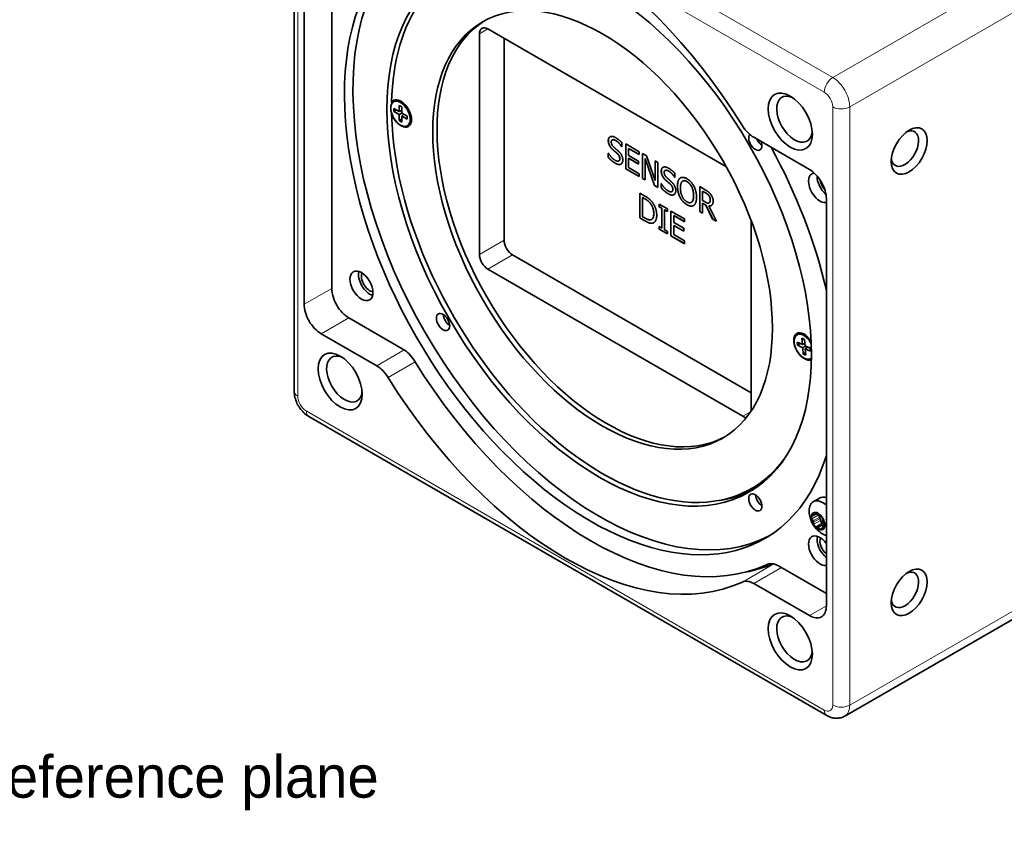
# Model space of a CAD drawing. Header units: millimetres. Extents: x 5 to 589, y 5 to 415.
# Tile 25 of 34: x 448 to 530, y 75 to 143. Entities that reach past the tile are written whole.
import ezdxf
from ezdxf.enums import TextEntityAlignment as Align

# ---------------------------------------------------------------- set-up
doc = ezdxf.new("R2018")
doc.units = ezdxf.units.MM
for name, color, linetype, lineweight in [('Sichtbar (ISO)', 7, 'Continuous', 35), ('Sichtbar schmal (ISO)', 7, 'Continuous', 18), ('Skizziergeometrie (ISO)', 7, 'Continuous', 25), ('Symbole(DIN) 2', 7, 'Continuous', 25)]:
    doc.layers.add(name, color=color, linetype=linetype, lineweight=lineweight)
doc.styles.add('Textstil20', font='isocpeur.ttf')
doc.styles.add('Textstil33', font='isocpeur.ttf')

# ---------------------------------------------------------------- blocks, each defined once
blk = doc.blocks.new('Kopie von Spezielle Angaben')
at = {"layer": 'Skizziergeometrie (ISO)'}
for p, q in [((0, 0), (6.582, 3.8)), ((6.582, -3.8), (6.582, 3.8)), ((6.582, -3.8), (0, 0))]:
    blk.add_line(p, q, dxfattribs=at)
at = {"layer": 'Symbole(DIN) 2', "color": 7, "style": 'Textstil20'}
blk.add_attdef('Angaben:', text='', height=3.5, dxfattribs=at).set_placement((10, 2.5), align=Align.TOP_LEFT)
at = {"layer": 'Symbole(DIN) 2', "color": 7, "style": 'Textstil33'}
blk.add_attdef('Position:', text='', height=2.486, dxfattribs=at).set_placement((2.5, 0), align=Align.MIDDLE_LEFT)

msp = doc.modelspace()

# ---------------------------------------------------------------- linework, layer by layer
at = {"layer": 'Sichtbar (ISO)'}
for p, q in [((470.92925381, 161.44753264), (470.92925381, 111.6412412)), ((471.75247711, 118.88764835), (471.75247711, 152.77225646)), ((474.05057415, 153.07844268), (474.05057415, 120.2144553)), ((486.35423214, 123.0313685), (486.35423214, 141.40254157)), ((487.06133893, 141.81078986), (506.87707842, 130.37016733)), ((488.40484181, 124.21528855), (488.40484181, 141.03511811)), ((479.20313908, 135.74402365), (479.3092051, 135.8052609)), ((479.88774063, 135.3176008), (479.66853753, 135.44415777)), ((479.66853753, 135.44415777), (479.66853753, 134.93792989)), ((479.88774063, 134.81137292), (479.88774063, 135.3176008)), ((479.23013132, 135.19104383), (479.23013132, 134.93792989)), ((479.66853753, 134.93792989), (479.23013132, 135.19104383)), ((479.44933443, 135.06448686), (479.23013132, 134.93792989)), ((479.23013132, 134.93792989), (479.66853753, 134.68481595)), ((479.88774063, 135.01634055), (479.66853753, 134.93792989)), ((479.88774063, 134.81137292), (479.66853753, 134.68481595)), ((479.66853753, 134.68481595), (479.66853753, 134.17858807)), ((480.32614683, 134.55825898), (479.88774063, 134.81137292)), ((480.0652478, 134.70888911), (479.88774063, 134.55825898)), ((479.88774063, 134.55825898), (480.32614683, 134.30514504)), ((479.88774063, 134.0520311), (479.88774063, 134.55825898)), ((480.32614683, 134.30514504), (480.32614683, 134.55825898)), ((479.88774063, 134.30514504), (479.66853753, 134.17858807)), ((479.66853753, 134.17858807), (479.88774063, 134.0520311)), ((480.35313908, 133.75216522), (480.4592051, 133.81340247)), ((497.2040929, 132.08212098), (497.19702183, 132.0780385)), ((497.40834739, 132.57277626), (497.40127632, 132.56869378)), ((498.20836793, 132.00649249), (498.20129686, 132.00241001)), ((498.21876251, 131.99232621), (498.20129686, 132.00241001)), ((498.21876251, 132.00049117), (498.20836793, 132.00649249)), ((498.21876251, 132.32173032), (498.21876251, 131.99232621)), ((498.53168879, 130.16463759), (498.53168879, 132.23853897)), ((498.53168879, 132.23853897), (499.65531244, 131.58981455)), ((498.53875985, 130.16872007), (498.53875985, 132.23445649)), ((509.1963291, 132.7870316), (513.82533059, 130.11447634)), ((497.06748491, 131.4805734), (497.08495056, 131.4704896)), ((497.06748491, 131.13436295), (497.06748491, 131.4805734)), ((497.07455597, 131.13844544), (497.07455597, 131.47649091)), ((497.50100899, 131.72750738), (497.49393792, 131.72342489)), ((498.77745711, 131.85943708), (498.77038604, 131.8553546)), ((498.77038604, 131.8553546), (498.77038604, 131.28730058)), ((499.65531244, 131.34444211), (498.77038604, 131.8553546)), ((498.77038604, 131.28730058), (499.59563813, 130.81084106)), ((499.65531244, 131.35260707), (498.77745711, 131.85943708)), ((499.65531244, 131.58981455), (499.65531244, 131.34444211)), ((499.91729723, 131.43855756), (500.25642199, 131.2427638)), ((499.91729723, 129.36465618), (499.91729723, 131.43855756)), ((499.9243683, 129.36873867), (499.9243683, 131.43447508)), ((500.25642199, 131.2427638), (500.9797911, 129.1831478)), ((497.07455597, 131.13844544), (497.06748491, 131.13436295)), ((497.96894559, 130.81854795), (497.96187452, 130.81446547)), ((498.77745711, 131.04601061), (498.77038604, 131.04192813)), ((498.77038604, 131.04192813), (498.77038604, 130.27219812)), ((499.59563813, 130.56546861), (498.77038604, 131.04192813)), ((499.59563813, 130.57363358), (498.77745711, 131.04601061)), ((499.59563813, 130.81084106), (499.59563813, 130.56546861)), ((500.14705537, 131.02836396), (500.1399843, 131.02428148)), ((500.1399843, 131.02428148), (500.1399843, 129.23608774)), ((500.9346715, 128.77727488), (500.1399843, 131.02428148)), ((500.94174257, 128.78135736), (500.14705537, 131.02836396)), ((500.9797911, 130.82512644), (501.20247817, 130.696558)), ((500.9797911, 129.1831478), (500.9797911, 130.82512644)), ((500.98686217, 129.18723028), (500.98686217, 130.82104396)), ((501.20247817, 130.696558), (501.20247817, 128.62265662)), ((498.53875985, 130.16872007), (498.53168879, 130.16463759)), ((499.65531244, 129.51591317), (498.53168879, 130.16463759)), ((499.65531244, 129.52407814), (498.53875985, 130.16872007)), ((498.77038604, 130.27219812), (499.65531244, 129.76128562)), ((499.65531244, 129.76128562), (499.65531244, 129.51591317)), ((501.81842468, 130.02661695), (501.81135362, 130.02253447)), ((502.62883981, 129.775571), (502.62883981, 129.44616689)), ((499.9243683, 129.36873867), (499.91729723, 129.36465618)), ((500.1399843, 129.23608774), (499.91729723, 129.36465618)), ((500.1399843, 129.24425271), (499.9243683, 129.36873867)), ((500.94174257, 128.78135736), (500.9346715, 128.77727488)), ((501.20247817, 128.62265662), (500.9346715, 128.77727488)), ((501.20247817, 128.63082159), (500.94174257, 128.78135736)), ((500.98686217, 129.18723028), (500.9797911, 129.1831478)), ((501.4775622, 128.93441408), (501.49502785, 128.92433028)), ((501.4775622, 128.58820364), (501.4775622, 128.93441408)), ((501.48463327, 128.59228612), (501.48463327, 128.9303316)), ((501.61417019, 129.53596167), (501.60709913, 129.53187919)), ((501.91108629, 129.18134806), (501.90401522, 129.17726558)), ((502.61844522, 129.46033318), (502.61137415, 129.45625069)), ((502.62883981, 129.44616689), (502.61137415, 129.45625069)), ((502.62883981, 129.45433186), (502.61844522, 129.46033318)), ((503.06236389, 129.39394816), (503.05529283, 129.38986568)), ((503.28852093, 129.15043081), (503.28144986, 129.14634833)), ((499.69824897, 128.15040102), (500.10723633, 127.91427206)), ((499.69824897, 126.07649964), (499.69824897, 128.15040102)), ((499.70532003, 126.08058213), (499.70532003, 128.14631854)), ((501.48463327, 128.59228612), (501.4775622, 128.58820364)), ((502.37902289, 128.27238864), (502.37195182, 128.26830615)), ((504.68978682, 128.68315942), (505.15262661, 128.41593874)), ((504.68978682, 126.60925803), (504.68978682, 128.68315942)), ((504.69685789, 126.61334052), (504.69685789, 128.67907693)), ((504.93555514, 128.31078006), (504.92848407, 128.30669758)), ((505.16572585, 128.16972597), (504.92848407, 128.30669758)), ((504.92848407, 128.30669758), (504.92848407, 127.52688377)), ((505.17279692, 128.17380845), (504.93555514, 128.31078006)), ((505.45806925, 127.9385198), (505.45099818, 127.93443732)), ((499.94401729, 127.77802167), (499.93694622, 127.77393918)), ((500.1188801, 127.66889961), (499.93694622, 127.77393918)), ((499.93694622, 127.77393918), (499.93694622, 126.17733763)), ((500.12595117, 127.67298209), (499.94401729, 127.77802167)), ((500.60043473, 127.27467202), (500.59336366, 127.27058954)), ((501.30363354, 127.22353181), (501.9993487, 126.82186047)), ((501.30363354, 127.01177202), (501.30363354, 127.22353181)), ((501.31070461, 127.01585451), (501.31070461, 127.21944933)), ((503.99538292, 127.37418251), (503.98831186, 127.37010002)), ((504.92848407, 127.52688377), (505.1380719, 127.40587818)), ((504.93555514, 127.3007195), (504.92848407, 127.29663702)), ((504.92848407, 127.29663702), (504.92848407, 126.47144611)), ((505.20211263, 127.1386575), (504.92848407, 127.29663702)), ((505.2091837, 127.14273998), (504.93555514, 127.3007195)), ((505.2091837, 127.14273998), (505.20211263, 127.1386575)), ((505.76974634, 125.98574311), (505.20211263, 127.1386575)), ((505.77681741, 125.9898256), (505.2091837, 127.14273998)), ((505.44788095, 127.08223718), (505.44080988, 127.0781547)), ((505.47596259, 127.33353506), (505.46889152, 127.32945258)), ((515.23954416, 127.6649866), (515.23954416, 93.78037849)), ((501.31070461, 127.01585451), (501.30363354, 127.01177202)), ((501.53214249, 126.87984232), (501.30363354, 127.01177202)), ((501.53921356, 126.8839248), (501.31070461, 127.01585451)), ((501.53921356, 126.8839248), (501.53214249, 126.87984232)), ((501.53214249, 125.2294605), (501.53214249, 126.87984232)), ((501.53921356, 125.23354299), (501.53921356, 126.8839248)), ((501.77791082, 126.74611288), (501.77083975, 126.74203039)), ((501.77083975, 126.74203039), (501.77083975, 125.09164858)), ((501.9993487, 126.61010069), (501.77083975, 126.74203039)), ((501.9993487, 126.61826565), (501.77791082, 126.74611288)), ((501.9993487, 126.82186047), (501.9993487, 126.61010069)), ((502.29480933, 124.57737482), (502.29480933, 126.6512762)), ((502.29480933, 126.6512762), (503.41843298, 126.00255178)), ((502.3018804, 124.5814573), (502.3018804, 126.64719372)), ((502.54057765, 126.27217431), (502.53350658, 126.26809183)), ((502.53350658, 126.26809183), (502.53350658, 125.7000378)), ((503.41843298, 125.75717933), (502.53350658, 126.26809183)), ((503.41843298, 125.7653443), (502.54057765, 126.27217431)), ((504.69685789, 126.61334052), (504.68978682, 126.60925803)), ((504.92848407, 126.47144611), (504.68978682, 126.60925803)), ((504.92848407, 126.47961108), (504.69685789, 126.61334052)), ((505.44080988, 127.0781547), (506.07976168, 125.80675568)), ((499.70532003, 126.08058213), (499.69824897, 126.07649964)), ((500.11160275, 125.83784973), (499.69824897, 126.07649964)), ((500.11867381, 125.84193221), (499.70532003, 126.08058213)), ((499.93694622, 126.17733763), (500.1188801, 126.07229806)), ((500.70132587, 125.95702241), (500.69425481, 125.95293993)), ((500.75471466, 125.64109654), (500.7476436, 125.63701406)), ((502.53350658, 125.7000378), (503.35875867, 125.22357829)), ((502.54057765, 125.45874784), (502.53350658, 125.45466535)), ((502.53350658, 125.45466535), (502.53350658, 124.68493534)), ((503.35875867, 124.97820584), (502.53350658, 125.45466535)), ((503.35875867, 124.9863708), (502.54057765, 125.45874784)), ((503.41843298, 126.00255178), (503.41843298, 125.75717933)), ((505.77681741, 125.9898256), (505.76974634, 125.98574311)), ((506.07976168, 125.80675568), (505.76974634, 125.98574311)), ((506.07398105, 125.81825809), (505.77681741, 125.9898256)), ((508.98164914, 125.83395902), (508.98164914, 110.02257072)), ((501.30363354, 125.36139021), (501.53214249, 125.2294605)), ((501.30363354, 125.14963043), (501.30363354, 125.36139021)), ((501.31070461, 125.15371291), (501.30363354, 125.14963043)), ((501.9993487, 124.74795909), (501.30363354, 125.14963043)), ((501.31070461, 125.15371291), (501.31070461, 125.35730773)), ((501.9993487, 124.75612406), (501.31070461, 125.15371291)), ((501.53921356, 125.23354299), (501.53214249, 125.2294605)), ((501.77083975, 125.09164858), (501.9993487, 124.95971887)), ((501.9993487, 124.95971887), (501.9993487, 124.74795909)), ((502.53350658, 124.68493534), (503.41843298, 124.17402285)), ((503.35875867, 125.22357829), (503.35875867, 124.97820584)), ((502.3018804, 124.5814573), (502.29480933, 124.57737482)), ((503.41843298, 123.9286504), (502.29480933, 124.57737482)), ((503.41843298, 123.93681536), (502.3018804, 124.5814573)), ((503.41843298, 124.17402285), (503.41843298, 123.9286504)), ((508.98164914, 111.51876671), (489.11194859, 122.99054367)), ((508.27454236, 109.55917492), (487.06133893, 121.80662363)), ((475.46478771, 117.76496556), (479.98483278, 115.15531632)), ((477.79569217, 113.76560335), (473.16669068, 116.43815861)), ((512.79071119, 116.35222986), (512.8967772, 116.4134671)), ((512.80954013, 115.74063857), (512.83126064, 115.47622995)), ((513.24578877, 115.53893167), (512.80954013, 115.74063857)), ((513.07084443, 115.61982013), (512.83126064, 115.47622995)), ((513.42047206, 115.96689546), (513.20234774, 116.0677489)), ((513.20234774, 116.0677489), (513.24578877, 115.53893167)), ((513.44958902, 115.61244829), (513.24578877, 115.53893167)), ((513.46391309, 115.43807823), (513.42047206, 115.96689546)), ((512.83126064, 115.47622995), (513.26750928, 115.27452306)), ((513.50709307, 115.41811323), (513.26750928, 115.27452306)), ((513.26750928, 115.27452306), (513.31095031, 114.74570583)), ((513.51094339, 114.86556803), (513.31095031, 114.74570583)), ((513.90016173, 115.23637133), (513.46391309, 115.43807823)), ((513.67941594, 115.33843686), (513.4856336, 115.17366961)), ((513.4856336, 115.17366961), (513.92188224, 114.97196272)), ((513.52907463, 114.64485238), (513.4856336, 115.17366961)), ((513.92188224, 114.97196272), (513.90016173, 115.23637133)), ((513.31095031, 114.74570583), (513.52907463, 114.64485238)), ((513.94071119, 114.36037143), (514.0000734, 114.39464422)), ((472.13636059, 109.55047092), (515.26987424, 84.64732521)), ((509.38583386, 103.75600282), (509.03228047, 103.55187867)), ((514.14035131, 102.45001163), (514.66348877, 102.75204519)), ((514.02959188, 101.23961861), (514.13846029, 101.28849685)), ((514.13846029, 100.85143224), (514.02959188, 101.02602089)), ((514.14375321, 101.29120353), (514.42290407, 101.45237135)), ((514.17745589, 101.34397394), (514.20682177, 101.49175467)), ((514.36702006, 101.506063), (514.50525435, 101.37325171)), ((514.68293251, 101.16578342), (514.58140565, 101.32859866)), ((514.58324556, 101.32822346), (514.72147985, 101.30141555)), ((514.75129399, 100.88358855), (514.72192811, 101.06527808)), ((514.88167814, 101.10212616), (514.91104402, 100.92043663)), ((514.20682177, 100.56923737), (514.17745589, 100.7509269)), ((514.50525435, 100.34314007), (514.36702006, 100.36994799)), ((514.72147985, 100.16530053), (514.58324556, 100.29811182)), ((514.91104402, 100.3273896), (514.88167814, 100.17960886)), ((515.04972657, 100.65749125), (514.91149228, 100.68429917)), ((514.9447467, 100.38016), (515.0905828, 100.46435851)), ((514.95003963, 100.81993129), (515.05890804, 100.64534264)), ((515.05890804, 100.43174493), (514.95003963, 100.38286669)), ((539.60942327, 97.78421616), (516.76987424, 84.59779638)), ((511.24982918, 97.10446223), (515.23954416, 94.80099922)), ((513.82533059, 92.96388191), (509.1963291, 95.63643717))]:
    msp.add_line(p, q, dxfattribs=at)
for centre, major_axis, start_param, end_param in [((493.49601063, 123.27631748), (-15.625, 27.06329387), 4.766568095, 6.2290061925), ((495.61733098, 124.50106235), (14.5, -25.11473671), 2.6434960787, 6.7739083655), ((496.32443776, 124.90931064), (-14.5, 25.11473671), 0.0243854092, 3.1172072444), ((496.60728047, 125.07260996), (-12.425, 21.52073128), 6.0257684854, 7.044143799), ((496.96083386, 125.2767341), (-10, 17.32050808), 0.0176785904, 3.1239140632), ((487.06133893, 140.99429328), (-0.5, 0.8660254), 5.4977871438, 7.0685834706), ((512.58789373, 134.29902132), (1.05, -1.81865335), 2.4691133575, 6.9556646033), ((479.81349442, 134.76850685), (-0.625, 1.08253175), 1.2926904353, 6.5612911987), ((479.8842051, 134.80933168), (-0.575, 0.99592921), 5.5403716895, 6.2831853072), ((496.60728047, 125.07260996), (12.425, -21.52073128), 3.9514304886, 6.5406021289), ((479.8842051, 134.80933168), (0.575, -0.99592921), 0, 0.7428136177), ((509.1963291, 134.42002476), (-1, 1.73205081), 1.6249754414, 2.3561944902), ((509.32443776, 132.41486414), (0.39175, -0.6785309), 3.356342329, 7.5535105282), ((521.78028188, 131.84953158), (0.8105, 1.40382718), 2.5005234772, 6.9242544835), ((509.90426532, 132.74962774), (-0.39175, 0.6785309), 1.4046695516, 2.3084510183), ((495.61733098, 124.50106235), (14.5, -25.11473671), 1.0800732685, 1.5345726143), ((514.70921407, 128.58354525), (0.675, -1.1691343), 2.883274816, 6.086818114), ((513.82533059, 128.48148318), (-1, 1.73205081), 3.926990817, 5.4977871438), ((515.41632085, 128.99179354), (0.675, -1.1691343), 3.9004561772, 5.2756117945), ((515.41632085, 128.99179354), (-0.50325, 0.87165457), 0.985090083, 1.9077925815), ((489.11194859, 123.80704025), (-0.5, 0.8660254), 0.7853981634, 2.3561944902), ((487.06133893, 122.62312021), (0.5, -0.8660254), 3.926990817, 5.4977871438), ((477.23255467, 120.82682773), (0.675, -1.1691343), 3.692878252, 5.7318997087), ((477.23255467, 120.82682773), (-0.50325, 0.87165457), 0.4314649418, 2.7101277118), ((475.46478771, 119.39795872), (-1, 1.73205081), 0.7853981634, 2.3561944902), ((473.16669068, 118.07115177), (1, -1.73205081), 3.926990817, 5.4977871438), ((483.90426532, 117.73852074), (-0.39175, 0.6785309), 0.8331416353, 2.3084510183), ((513.40106652, 115.37671306), (0.625, -1.08253175), 1.6474749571, 6.2396299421), ((513.36571119, 115.35630064), (0.575, -0.99592921), 1.4901940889, 6.3928311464), ((513.4717772, 115.41753789), (-0.575, 0.99592921), 5.5403716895, 6.2831853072), ((475.11123432, 112.66186192), (1.05, -1.81865335), 2.4691133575, 6.9556646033), ((479.98483278, 113.52232316), (-1, 1.73205081), 4.7636726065, 5.4977871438), ((495.61733098, 124.50106235), (15.5, -26.84678752), 4.7636726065, 6.2319016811), ((477.79569217, 112.13261019), (1, -1.73205081), 1.6249754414, 2.3561944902), ((493.49601063, 123.27631748), (15.625, -27.06329387), 4.766568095, 6.2290061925), ((508.27454236, 110.3756715), (0.5, -0.8660254), 5.4977871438, 5.9372695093), ((496.96083386, 125.2767341), (12.425, -21.52073128), 0, 0.0927301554), ((496.96083386, 125.2767341), (12.5, -21.65063509), 6.0555876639, 6.257726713), ((509.90426532, 102.72741374), (-0.39175, 0.6785309), 0.8331416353, 2.3084510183), ((514.94035131, 101.06437099), (-0.8, 1.38564065), 5.2301518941, 7.1131941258), ((515.46348877, 101.36640454), (-0.8, 1.38564065), 5.6970439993, 6.2831853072), ((514.11179895, 101.08535747), (-0.0875, 0.15155445), 6.2243888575, 7.9127780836), ((514.05625321, 101.44275798), (0.0875, -0.15155445), 6.2243888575, 6.8655805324), ((514.05625321, 100.79209565), (0.0875, -0.15155445), 0.9884011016, 1.6295927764), ((514.32802445, 101.39297063), (-0.0875, 0.15155445), 5.1771913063, 6.8655805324), ((514.54424996, 101.48634409), (-0.0875, 0.15155445), 2.0355986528, 2.6767903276), ((514.60072543, 101.10644684), (0.0875, -0.15155445), 0.9884011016, 1.6295927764), ((514.76047546, 101.14329492), (-0.0875, 0.15155445), 4.1299937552, 5.8183829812), ((514.87249667, 100.8424198), (0.0875, -0.15155445), 4.1299937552, 5.8183829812), ((515.0322467, 100.87926788), (-0.0875, 0.15155445), 0.9884011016, 1.6295927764), ((514.32802445, 100.52806861), (0.0875, -0.15155445), 4.1299937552, 5.8183829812), ((514.54424996, 100.18501944), (0.0875, -0.15155445), 2.0355986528, 2.6767903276), ((514.76047546, 100.27839291), (0.0875, -0.15155445), 5.1771913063, 6.8655805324), ((515.0322467, 100.22860555), (-0.0875, 0.15155445), 6.2243888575, 6.8655805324), ((515.08872218, 100.49937063), (0.0875, -0.15155445), 2.6611632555, 2.6767903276), ((514.97670096, 100.58600606), (0.0875, -0.15155445), 6.2243888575, 7.9127780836), ((514.70921407, 98.37317176), (0.675, -1.1691343), 1.76716352, 6.086818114), ((515.41632085, 98.78142005), (0.675, -1.1691343), 3.692878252, 5.3115268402), ((515.41632085, 98.78142005), (-0.50325, 0.87165457), 0.4314649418, 2.1051813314), ((514.94035131, 101.06437099), (-0.8, 1.38564065), 2.3115838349, 2.6238297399), ((496.32443776, 124.90931064), (15.625, -27.06329387), 6.0831570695, 6.2126503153), ((511.24982918, 95.47146907), (-1, 1.73205081), 5.4977871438, 6.2319016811), ((521.78028188, 95.10718544), (0.8105, 1.40382718), 2.5005234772, 6.9242544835), ((509.1963291, 94.00344401), (-1, 1.73205081), 5.4977871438, 6.2290061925), ((513.82533059, 94.59687507), (1, -1.73205081), 5.4977871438, 7.0685834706), ((512.58789373, 91.02470253), (1.05, -1.81865335), 2.4691133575, 6.9556646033)]:
    msp.add_ellipse(centre, major_axis=major_axis, ratio=0.5773502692, start_param=start_param, end_param=end_param, dxfattribs=at)
for centre, major_axis in [((496.32443776, 124.90931064), (12.5, -21.65063509)), ((496.60728047, 125.07260996), (10, -17.32050808)), ((512.23434034, 134.09489717), (1.3, -2.25166605)), ((479.77813908, 134.74809444), (0.575, -0.99592921)), ((522.13383527, 131.64540743), (1.0605, 1.83683988)), ((476.52544789, 120.41857944), (0.675, -1.1691343)), ((483.32443776, 117.40375714), (-0.39175, 0.6785309)), ((474.75768093, 112.45773778), (1.3, -2.25166605)), ((509.32443776, 102.39265014), (-0.39175, 0.6785309)), ((514.54424996, 100.83568177), (-0.4, 0.69282032)), ((522.13383527, 94.90306129), (1.0605, 1.83683988)), ((512.23434034, 90.82057839), (1.3, -2.25166605))]:
    msp.add_ellipse(centre, major_axis=major_axis, ratio=0.5773502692, dxfattribs=at)
for points, degree in [([(479.07742492, 135.62909604), (479.06636095, 135.65715186), (479.05411955, 135.68421733), (479.04092444, 135.71038045)], 3), ([(479.04092444, 134.71872023), (479.04409145, 134.72904979), (479.04720732, 134.73937631), (479.05026854, 134.74969542)], 3), ([(497.08058415, 132.52004504), (497.08058415, 132.77214002), (497.42116437, 132.91667447), (497.68460463, 132.76457717)], 2), ([(497.08765521, 132.52412752), (497.08765521, 132.749725), (497.22402857, 132.8313111)], 2), ([(497.19702183, 132.0780385), (497.14171393, 132.17887649), (497.08058415, 132.39903944), (497.08058415, 132.52004504)], 2), ([(497.2040929, 132.08212098), (497.148785, 132.18295898), (497.08765521, 132.40312193), (497.08765521, 132.52412752)], 2), ([(497.49393792, 131.72342489), (497.40078778, 131.80577592), (497.2537852, 131.97636019), (497.19702183, 132.0780385)], 2), ([(497.50100899, 131.72750738), (497.40785885, 131.8098584), (497.26085627, 131.98044268), (497.2040929, 132.08212098)], 2), ([(497.70061481, 132.51668377), (497.53469111, 132.61247986), (497.3294697, 132.55113675), (497.3294697, 132.40492166)], 2), ([(497.3294697, 132.40492166), (497.3294697, 132.27383227), (497.45027379, 132.0477871), (497.56380054, 131.94694911)], 2), ([(497.68460463, 132.76457717), (497.83597362, 132.67718424), (498.1037803, 132.45366002), (498.21876251, 132.32173032)], 2), ([(498.20129686, 132.00241001), (498.11542407, 132.14274288), (497.84761739, 132.43181179), (497.70061481, 132.51668377)], 2), ([(498.20836793, 132.00649249), (498.12249513, 132.14682536), (497.85468846, 132.43589428), (497.70768588, 132.52076625)], 2), ([(497.08495056, 131.4704896), (497.20284371, 131.27469583), (497.50121528, 130.96125773), (497.63948503, 130.88142766)], 2), ([(497.81850797, 131.44191883), (497.73554612, 131.51670701), (497.59727637, 131.63351102), (497.49393792, 131.72342489)], 2), ([(497.82557904, 131.44600131), (497.74261719, 131.52078949), (497.60434744, 131.6375935), (497.50100899, 131.72750738)], 2), ([(497.56380054, 131.94694911), (497.63948503, 131.87972378), (497.85926116, 131.69233318), (497.93203471, 131.62510785)], 2), ([(498.03973957, 130.99655103), (498.03973957, 131.12091789), (497.93349018, 131.33687926), (497.81850797, 131.44191883)], 2), ([(498.04681064, 131.00063351), (498.04681064, 131.12500037), (497.94056125, 131.34096174), (497.82557904, 131.44600131)], 2), ([(497.93203471, 131.62510785), (498.11687954, 131.45284295), (498.28862512, 131.08982617), (498.28862512, 130.89655335)], 2), ([(497.65695068, 130.63269394), (497.46191756, 130.74529637), (497.188289, 130.99739135), (497.06748491, 131.13436295)], 2), ([(497.66402175, 130.63677642), (497.46898863, 130.74937885), (497.19536007, 131.00147383), (497.07455597, 131.13844544)], 2), ([(497.63948503, 130.88142766), (497.83742909, 130.7671446), (498.03973957, 130.84025214), (498.03973957, 130.99655103)], 2), ([(498.12561236, 130.55034291), (498.03973957, 130.5091674), (497.82141891, 130.53773816), (497.65695068, 130.63269394)], 2), ([(498.13268343, 130.5544254), (498.04681064, 130.51324988), (497.82848998, 130.54182065), (497.66402175, 130.63677642)], 2), ([(497.96894559, 130.81854795), (498.04681064, 130.86350336), (498.04681064, 131.00063351)], 2), ([(498.28862512, 130.89655335), (498.28862512, 130.77386713), (498.20275233, 130.58815716), (498.12561236, 130.55034291)], 2), ([(498.14271991, 130.55965829), (498.13777621, 130.55692189), (498.13268343, 130.5544254)], 2), ([(501.49066144, 129.97388572), (501.49066144, 130.2259807), (501.83124167, 130.37051516), (502.09468193, 130.21841785)], 2), ([(501.60709913, 129.53187919), (501.55179123, 129.63271718), (501.49066144, 129.85288013), (501.49066144, 129.97388572)], 2), ([(501.49773251, 129.9779682), (501.49773251, 130.20356569), (501.63410586, 130.28515179)], 2), ([(501.61417019, 129.53596167), (501.55886229, 129.63679966), (501.49773251, 129.85696261), (501.49773251, 129.9779682)], 2), ([(502.11069211, 129.97052446), (501.94476841, 130.06632055), (501.73954699, 130.00497744), (501.73954699, 129.85876235)], 2), ([(501.73954699, 129.85876235), (501.73954699, 129.72767296), (501.86035109, 129.50162779), (501.97387783, 129.4007898)], 2), ([(502.09468193, 130.21841785), (502.24605092, 130.13102493), (502.51385759, 129.90750071), (502.62883981, 129.775571)], 2), ([(502.61137415, 129.45625069), (502.52550136, 129.59658357), (502.25769469, 129.88565248), (502.11069211, 129.97052446)], 2), ([(502.61844522, 129.46033318), (502.53257243, 129.60066605), (502.26476575, 129.88973496), (502.11776318, 129.97460694)], 2), ([(501.49502785, 128.92433028), (501.61292101, 128.72853651), (501.91129258, 128.41509842), (502.04956233, 128.33526834)], 2), ([(501.90401522, 129.17726558), (501.81086507, 129.25961661), (501.6638625, 129.43020088), (501.60709913, 129.53187919)], 2), ([(501.91108629, 129.18134806), (501.81793614, 129.26369909), (501.67093356, 129.43428336), (501.61417019, 129.53596167)], 2), ([(502.22858527, 128.89575952), (502.14562342, 128.9705477), (502.00735367, 129.0873517), (501.90401522, 129.17726558)], 2), ([(502.23565633, 128.899842), (502.15269448, 128.97463018), (502.01442473, 129.09143419), (501.91108629, 129.18134806)], 2), ([(501.97387783, 129.4007898), (502.04956233, 129.33356447), (502.26933846, 129.14617387), (502.34211201, 129.07894854)], 2), ([(502.44981687, 128.45039172), (502.44981687, 128.57475857), (502.34356748, 128.79071994), (502.22858527, 128.89575952)], 2), ([(502.45688793, 128.4544742), (502.45688793, 128.57884106), (502.35063855, 128.79480242), (502.23565633, 128.899842)], 2), ([(502.34211201, 129.07894854), (502.52695683, 128.90668363), (502.69870242, 128.54366686), (502.69870242, 128.35039404)], 2), ([(502.83988311, 128.71425113), (502.83988311, 128.97474928), (502.95195438, 129.30667434), (503.05529283, 129.38986568)], 2), ([(502.84695418, 128.71833361), (502.84695418, 128.97883176), (502.95902545, 129.31075682), (503.06236389, 129.39394816)], 2), ([(503.05529283, 129.38986568), (503.16008674, 129.46717481), (503.45263642, 129.44112499), (503.63311483, 129.33692574)], 2), ([(503.06236389, 129.39394816), (503.07610424, 129.40408477), (503.09055772, 129.41266836)], 2), ([(503.23577124, 129.1125612), (503.16445315, 129.04785682), (503.08876866, 128.77223298), (503.08876866, 128.57055699)], 2), ([(503.6345703, 129.0974355), (503.50503338, 129.17222368), (503.31000026, 129.18062685), (503.23577124, 129.1125612)], 2), ([(503.63311483, 129.33692574), (503.81650419, 129.23104584), (504.11050934, 128.91340617), (504.21239231, 128.72181398)], 2), ([(504.0319139, 128.65290802), (503.96059582, 128.80164406), (503.75974082, 129.02516827), (503.6345703, 129.0974355)], 2), ([(504.03898497, 128.6569905), (503.96766689, 128.80572654), (503.76681188, 129.02925076), (503.64164137, 129.10151799)], 2), ([(504.21239231, 128.72181398), (504.31427529, 128.52517989), (504.42780203, 128.05628323), (504.42780203, 127.79746571)], 2), ([(500.10723633, 127.91427206), (500.3604883, 127.76805697), (500.64867156, 127.51428135), (500.75055454, 127.37815006)], 2), ([(502.06702798, 128.08653463), (501.87199486, 128.19913705), (501.5983663, 128.45123203), (501.4775622, 128.58820364)], 2), ([(502.07409905, 128.09061711), (501.87906593, 128.20321953), (501.60543737, 128.45531452), (501.48463327, 128.59228612)], 2), ([(502.04956233, 128.33526834), (502.24750639, 128.22098528), (502.44981687, 128.29409283), (502.44981687, 128.45039172)], 2), ([(502.53568966, 128.0041836), (502.44981687, 127.96300809), (502.23149621, 127.99157885), (502.06702798, 128.08653463)], 2), ([(502.54276073, 128.00826608), (502.45688793, 127.96709057), (502.23856728, 127.99566133), (502.07409905, 128.09061711)], 2), ([(502.37902289, 128.27238864), (502.45688793, 128.31734404), (502.45688793, 128.4544742)], 2), ([(502.69870242, 128.35039404), (502.69870242, 128.22770782), (502.61282962, 128.04199785), (502.53568966, 128.0041836)], 2), ([(502.55279721, 128.01349898), (502.54785351, 128.01076258), (502.54276073, 128.00826608)], 2), ([(503.05383735, 127.79242381), (502.95049891, 127.98989822), (502.83988311, 128.45879488), (502.83988311, 128.71425113)], 2), ([(503.06090842, 127.7965063), (502.95756998, 127.9939807), (502.84695418, 128.46287737), (502.84695418, 128.71833361)], 2), ([(503.08876866, 128.57055699), (503.08876866, 128.16216312), (503.38568475, 127.55713517), (503.6345703, 127.41344103)], 2), ([(503.6345703, 127.41344103), (503.88345586, 127.26974689), (504.17891648, 127.53276598), (504.17891648, 127.94115985)], 2), ([(504.17891648, 127.94115985), (504.17891648, 128.14619711), (504.10177651, 128.50837356), (504.0319139, 128.65290802)], 2), ([(504.18598755, 127.94524234), (504.18598755, 128.15027959), (504.10884758, 128.51245605), (504.03898497, 128.6569905)], 2), ([(505.15262661, 128.41593874), (505.30690655, 128.32686518), (505.51503891, 128.16804534), (505.60964453, 128.04283816)], 2), ([(505.45099818, 127.93443732), (505.40005669, 128.00250297), (505.26469789, 128.11258444), (505.16572585, 128.16972597)], 2), ([(505.45806925, 127.9385198), (505.40712776, 128.00658545), (505.27176895, 128.11666692), (505.17279692, 128.17380845)], 2), ([(505.56452492, 127.59326878), (505.56452492, 127.68402297), (505.50921702, 127.85544756), (505.45099818, 127.93443732)], 2), ([(505.57159599, 127.59735126), (505.57159599, 127.68810546), (505.51628809, 127.85953004), (505.45806925, 127.9385198)], 2), ([(505.60964453, 128.04283816), (505.70425014, 127.91763099), (505.81341047, 127.63444429), (505.81341047, 127.47142287)], 2), ([(500.59336366, 127.27058954), (500.49730257, 127.39159513), (500.28043739, 127.57562447), (500.1188801, 127.66889961)], 2), ([(500.60043473, 127.27467202), (500.50437364, 127.39567761), (500.28750846, 127.57970695), (500.12595117, 127.67298209)], 2), ([(500.86553675, 126.44119705), (500.86553675, 126.67984696), (500.72872247, 127.096644), (500.59336366, 127.27058954)], 2), ([(500.87260782, 126.44527953), (500.87260782, 126.68392945), (500.73579354, 127.10072648), (500.60043473, 127.27467202)], 2), ([(500.75055454, 127.37815006), (500.92375559, 127.14538236), (501.1144223, 126.59665562), (501.1144223, 126.29414164)], 2), ([(503.63311483, 127.17563143), (503.45118095, 127.280671), (503.16008674, 127.59158815), (503.05383735, 127.79242381)], 2), ([(503.6401859, 127.17971391), (503.45825202, 127.28475349), (503.16715781, 127.59567063), (503.06090842, 127.7965063)], 2), ([(504.21239231, 127.1235318), (504.10177651, 127.0428614), (503.80922683, 127.07395312), (503.63311483, 127.17563143)], 2), ([(504.42780203, 127.79746571), (504.42780203, 127.54537073), (504.31718623, 127.20084092), (504.21239231, 127.1235318)], 2), ([(505.1380719, 127.40587818), (505.24141035, 127.3462157), (505.40587858, 127.29327575), (505.46264195, 127.3260481)], 2), ([(505.81341047, 127.47142287), (505.81341047, 127.24453739), (505.61255547, 127.0529452), (505.44080988, 127.0781547)], 2), ([(505.66579363, 127.11271671), (505.57698855, 127.06328626), (505.44788095, 127.08223718)], 2), ([(505.46264195, 127.3260481), (505.51503891, 127.35293823), (505.56452492, 127.48570825), (505.56452492, 127.59326878)], 2), ([(500.61519573, 125.92356202), (500.74036624, 125.94877152), (500.86553675, 126.19918587), (500.86553675, 126.44119705)], 2), ([(501.1144223, 126.29414164), (501.1144223, 126.01011463), (500.91502277, 125.66810577), (500.7476436, 125.63701406)], 2), ([(500.7476436, 125.63701406), (500.61082932, 125.61684646), (500.3299234, 125.71180224), (500.11160275, 125.83784973)], 2), ([(500.75471466, 125.64109654), (500.61790039, 125.62092894), (500.33699447, 125.71588472), (500.11867381, 125.84193221)], 2), ([(500.1188801, 126.07229806), (500.27752645, 125.98070355), (500.51767917, 125.90087347), (500.61519573, 125.92356202)], 2), ([(500.86468046, 125.68061055), (500.81393343, 125.65209679), (500.75471466, 125.64109654)], 2)]:
    msp.add_open_spline(points, degree=degree, dxfattribs=at)
for points, degree, knots in [([(497.70768588, 132.52076625), (497.54176218, 132.61656235), (497.42237857, 132.58087717), (497.40834739, 132.57277626)], 2, [0, 0, 0, 1, 1.1634615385, 1.1634615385, 1.1634615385]), ([(502.11776318, 129.97460694), (501.95183948, 130.07040303), (501.83245586, 130.03471786), (501.81842468, 130.02661695)], 2, [0, 0, 0, 1, 1.1634615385, 1.1634615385, 1.1634615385]), ([(503.64164137, 129.10151799), (503.51210445, 129.17630616), (503.34575267, 129.18347357), (503.28852093, 129.15043081)], 2, [0, 0, 0, 1, 1.7058823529, 1.7058823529, 1.7058823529]), ([(503.99538292, 127.37418251), (504.01779082, 127.38711971), (504.18598755, 127.53684847), (504.18598755, 127.94524234)], 2, [0.8614609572, 0.8614609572, 0.8614609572, 1, 2, 2, 2]), ([(504.1833494, 127.10437293), (504.08556682, 127.04941813), (503.8162979, 127.0780356), (503.6401859, 127.17971391)], 2, [0.1591576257, 0.1591576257, 0.1591576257, 1, 2, 2, 2]), ([(505.47596259, 127.33353506), (505.52360955, 127.36104405), (505.57159599, 127.48979074), (505.57159599, 127.59735126)], 2, [0.0606060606, 0.0606060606, 0.0606060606, 1, 2, 2, 2]), ([(500.70132587, 125.95702241), (500.76907172, 125.99613549), (500.87260782, 126.20326835), (500.87260782, 126.44527953)], 2, [0.3456790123, 0.3456790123, 0.3456790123, 1, 2, 2, 2]), ([(472.13636059, 109.55047092), (471.98377272, 109.63856757), (471.84931421, 109.74310822), (471.60696346, 109.97395584), (471.49919512, 110.10055687), (471.30848123, 110.37066291), (471.22562123, 110.51418065), (471.08705947, 110.81439675), (471.03130394, 110.97102738), (470.95255941, 111.2963331), (470.92925381, 111.46504791), (470.92925381, 111.6412412)], 3, [1.5707963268, 1.5707963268, 1.5707963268, 1.5707963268, 1.8849555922, 1.8849555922, 2.1991148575, 2.1991148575, 2.5132741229, 2.5132741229, 2.8274333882, 2.8274333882, 3.1415926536, 3.1415926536, 3.1415926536, 3.1415926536]), ([(514.88989685, 99.78840607), (514.71090646, 99.90097249), (514.57909001, 100.01246016), (514.36364739, 100.22510492), (514.28027974, 100.3269294), (514.13718487, 100.53186029), (514.0776003, 100.6350638), (513.97167237, 100.86145304), (513.92517361, 100.98456377), (513.84873916, 101.27746494), (513.81809623, 101.44736517), (513.81010605, 101.65865861)], 3, [1.615406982, 1.615406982, 1.615406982, 1.615406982, 1.9117219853, 1.9117219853, 2.2080369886, 2.2080369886, 2.5043519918, 2.5043519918, 2.8006669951, 2.8006669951, 3.0969819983, 3.0969819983, 3.0969819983, 3.0969819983]), ([(516.76987424, 84.59779638), (516.66515449, 84.5373364), (516.55217147, 84.49159385), (516.3249775, 84.43216245), (516.21102358, 84.41826339), (515.99276118, 84.41586271), (515.88838256, 84.42714284), (515.69206902, 84.46683063), (515.60000192, 84.49519222), (515.42708497, 84.56340168), (515.34616817, 84.60327688), (515.26987424, 84.64732521)], 3, [0.7853981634, 0.7853981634, 0.7853981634, 0.7853981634, 0.94247779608, 0.94247779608, 1.09955742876, 1.09955742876, 1.25663706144, 1.25663706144, 1.41371669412, 1.41371669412, 1.57079632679, 1.57079632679, 1.57079632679, 1.57079632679])]:
    msp.add_open_spline(points, degree=degree, knots=knots, dxfattribs=at)
at = {"layer": 'Sichtbar schmal (ISO)'}
for p, q in [((515.76987424, 137.76913179), (472.63636059, 162.67227751)), ((471.22214703, 111.23299291), (471.22214703, 161.03928434)), ((471.92925381, 161.44753264), (515.06276746, 136.54438692)), ((538.60942327, 150.95555157), (515.76987424, 137.76913179)), ((517.1840878, 135.31964205), (540.02363684, 148.50606183)), ((486.35423214, 141.40254157), (487.06133893, 141.81078986)), ((515.76987424, 135.31964205), (515.76987424, 85.51335061)), ((517.1840878, 85.51335061), (517.1840878, 135.31964205)), ((497.08765521, 132.52412752), (497.08058415, 132.52004504)), ((497.70768588, 132.52076625), (497.70061481, 132.51668377)), ((497.82557904, 131.44600131), (497.81850797, 131.44191883)), ((497.66402175, 130.63677642), (497.65695068, 130.63269394)), ((498.04681064, 131.00063351), (498.03973957, 130.99655103)), ((498.13268343, 130.5544254), (498.12561236, 130.55034291)), ((501.49773251, 129.9779682), (501.49066144, 129.97388572)), ((502.11776318, 129.97460694), (502.11069211, 129.97052446)), ((502.23565633, 128.899842), (502.22858527, 128.89575952)), ((503.64164137, 129.10151799), (503.6345703, 129.0974355)), ((502.07409905, 128.09061711), (502.06702798, 128.08653463)), ((502.45688793, 128.4544742), (502.44981687, 128.45039172)), ((502.54276073, 128.00826608), (502.53568966, 128.0041836)), ((502.84695418, 128.71833361), (502.83988311, 128.71425113)), ((504.03898497, 128.6569905), (504.0319139, 128.65290802)), ((504.18598755, 127.94524234), (504.17891648, 127.94115985)), ((505.17279692, 128.17380845), (505.16572585, 128.16972597)), ((500.12595117, 127.67298209), (500.1188801, 127.66889961)), ((503.06090842, 127.7965063), (503.05383735, 127.79242381)), ((503.6401859, 127.17971391), (503.63311483, 127.17563143)), ((505.57159599, 127.59735126), (505.56452492, 127.59326878)), ((500.87260782, 126.44527953), (500.86553675, 126.44119705)), ((500.11867381, 125.84193221), (500.11160275, 125.83784973)), ((488.40484181, 124.21528855), (486.35423214, 123.0313685)), ((487.06133893, 121.80662363), (489.11194859, 122.99054367)), ((474.05057415, 120.2144553), (471.75247711, 118.88764835)), ((473.16669068, 116.43815861), (475.46478771, 117.76496556)), ((480.08988221, 115.09015459), (477.79569217, 113.76560335)), ((478.74007222, 112.80290838), (480.98657774, 114.09992894)), ((515.06276746, 85.10510232), (471.92925381, 110.00824804)), ((508.92110425, 109.9324676), (508.27454236, 109.55917492)), ((514.02959188, 101.02602089), (514.56330469, 101.33416013)), ((514.68293251, 101.16578342), (514.13846029, 100.85143224)), ((514.40124636, 101.47317942), (514.17745589, 101.34397394)), ((514.17745589, 100.7509269), (514.72192811, 101.06527808)), ((514.20682177, 101.49175467), (514.3030763, 101.54732725)), ((514.75129399, 100.88358855), (514.20682177, 100.56923737)), ((514.36702006, 100.36994799), (514.91149228, 100.68429917)), ((515.04972657, 100.65749125), (514.50525435, 100.34314007)), ((514.58324556, 100.29811182), (515.08645354, 100.58863908)), ((514.89922727, 100.26792305), (514.72147985, 100.16530053)), ((514.95003963, 100.38286669), (515.09035669, 100.46387878)), ((515.06919149, 100.43768208), (515.05890804, 100.43174493)), ((540.02363684, 98.69977039), (517.1840878, 85.51335061)), ((510.8554805, 97.26736794), (508.25194904, 95.76421835)), ((509.1963291, 95.63643717), (511.49442614, 96.96324411)), ((515.23954416, 93.78037849), (513.82533059, 92.96388191))]:
    msp.add_line(p, q, dxfattribs=at)
for centre, major_axis, start_param, end_param in [((515.76987424, 136.95263521), (-0.5, -0.8660254), 3.926990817, 5.4977871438), ((515.76987424, 136.13613863), (-1, 1.73205081), 3.926990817, 5.4977871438), ((515.06276746, 135.72789034), (0.5, -0.8660254), 0.7853981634, 2.3561944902), ((516.47698102, 135.72789034), (1, 0), 3.926990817, 5.4977871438), ((471.92925381, 111.6412412), (-1, 0), 0, 0.7853981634), ((471.92925381, 110.82474462), (-0.5, 0.8660254), 0.7853981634, 2.3561944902), ((472.63636059, 110.41649633), (-0.5, -0.8660254), 5.4977871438, 6.2831853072), ((515.06276746, 85.9215989), (0.5, -0.8660254), 5.4977871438, 7.0685834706), ((516.47698102, 85.9215989), (-1, 0), 0.7853981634, 2.3561944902), ((515.76987424, 86.32984719), (1, -1.73205081), 0, 0.7853981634), ((515.76987424, 85.51335061), (-0.5, -0.8660254), 5.4977871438, 6.2831853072)]:
    msp.add_ellipse(centre, major_axis=major_axis, ratio=0.5773502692, start_param=start_param, end_param=end_param, dxfattribs=at)

# ---------------------------------------------------------------- block references
ref = msp.add_blockref('Kopie von Spezielle Angaben', (431.40868524, 78.80881157))
lines = msp.add_mtext('= reference plane', dxfattribs={"layer": 'Symbole(DIN) 2', "color": 7, "insert": (441.40868524, 81.30881157), "char_height": 3.4999999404, "width": 110, "attachment_point": 1, "style": 'Textstil20'})
ref.add_attrib('Angaben:', '', (441.40868524, 81.30881157)).embed_mtext(lines)

doc.saveas('drawing.dxf')
